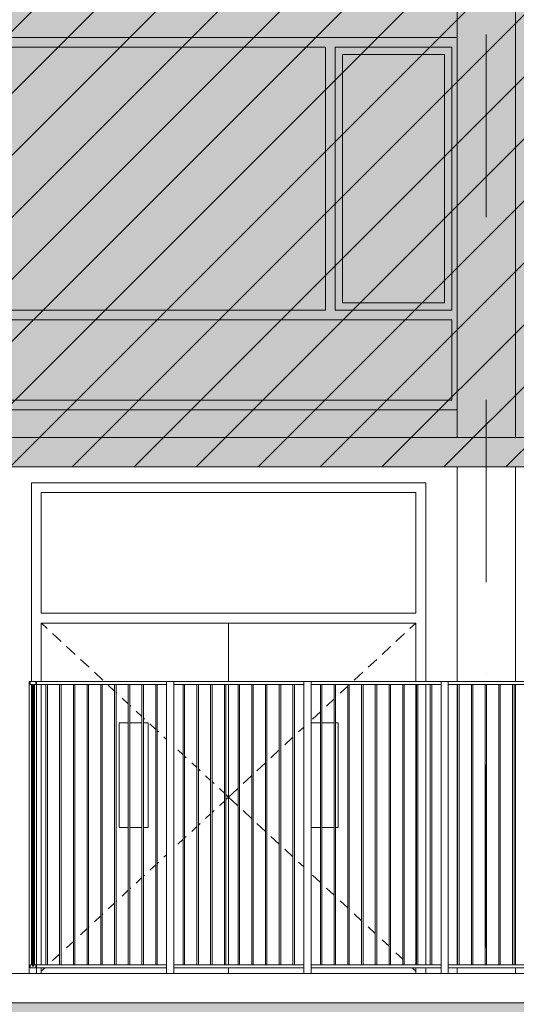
# Model space of a CAD drawing. Header units: millimetres. Extents: x -194 to 1012562, y 0 to 44349.
# Tile 48 of 97: x 152104 to 155505, y 6090 to 12831. Entities that reach past the tile are written whole.
import ezdxf
from ezdxf.enums import TextEntityAlignment as Align

# ---------------------------------------------------------------- set-up
doc = ezdxf.new("R2010")
doc.units = ezdxf.units.MM
doc.header["$MEASUREMENT"] = 0
doc.linetypes.add('streep-punt', pattern=[2500, 1250, -625, 0, -625])
for name, color, linetype in [('0 2D arcering', 7, 'Continuous'), ('21_0 NC Buitenwanden', 7, 'Continuous'), ('21_0 NC Buitenwanden Ramen', 7, 'Continuous'), ('23 Vloeren', 7, 'Continuous'), ('28 Draagconstructies', 7, 'Continuous'), ('Maatvoering 1_ 100', 7, 'Continuous'), ('Maatvoering 1_ 100 2D arcering', 7, 'Continuous'), ('New_21_0 NC Buitenwanden Deuren', 7, 'Continuous'), ('New_21_0 NC Buitenwanden Ramen', 7, 'Continuous'), ('New_22 NC Binnenwanden', 7, 'Continuous'), ('New_22 NC Binnenwanden Doorsnede-arcering', 7, 'Continuous'), ('Stramien', 7, 'Continuous')]:
    doc.layers.add(name, color=color, linetype=linetype)
doc.styles.add('GENERATED_STYLE_1', font='arial.ttf')
doc.dimstyles.new('GENERATED_STYLE__1', dxfattribs={"dimtxt": 179.999995, "dimasz": 142.5, "dimexe": 0.18, "dimexo": 0.0625, "dimgap": 0, "dimtad": 1, "dimdec": 0, "dimzin": 0, "dimdsep": 46, "dimtxsty": 'GENERATED_STYLE_1', "dimblk": 'ARROWHEAD_11', "dimblk1": 'ARROWHEAD_11', "dimblk2": 'ARROWHEAD_11', "dimcen": 0.09, "dimse1": 1, "dimse2": 1, "dimclrd": 2, "dimclre": 2, "dimclrt": 2, "dimadec": 1, "dimazin": 0, "dimtfac": 1, "dimtdec": 4, "dimtmove": 0, "dimatfit": 3, "dimfxl": 1, "dimtolj": 1, "dimtzin": 0, "dimarcsym": 0})
pattern_1 = [(45, (160448.88, 6300), (-159.099, 159.099), []), (45, (160395.85, 6353.03), (-159.099, 159.099), [])]

# ---------------------------------------------------------------- blocks, each defined once
blk = doc.blocks.new('Section Element_744_1', base_point=(160448.9, 6300))
at = {"layer": '28 Draagconstructies', "color": 1, "linetype": 'Continuous', "lineweight": 0}
for p, q in [((155098.9, 8300), (155098.9, 9770)), ((155498.9, 8300), (155498.9, 9770)), ((155098.9, 6360), (155098.9, 8280)), ((155498.9, 6360), (155498.9, 8280)), ((155098.9, 6300), (155098.9, 6340)), ((155498.9, 6300), (155498.9, 6340))]:
    blk.add_line(p, q, dxfattribs=at)
blk = doc.blocks.new('Section Element_788_1', base_point=(160448.9, 6300))
at = {"layer": '28 Draagconstructies', "color": 1, "linetype": 'Continuous', "lineweight": 0}
for p, q in [((155098.9, 9970), (155098.9, 13290)), ((155498.9, 9970), (155498.9, 13290))]:
    blk.add_line(p, q, dxfattribs=at)
blk = doc.blocks.new('Section Element_789_1', base_point=(160448.9, 6300))
at = {"layer": '21_0 NC Buitenwanden', "color": 2, "linetype": 'Continuous', "lineweight": 0}
blk.add_line((152184.6, 9660), (154884.6, 9660), dxfattribs=at)
blk = doc.blocks.new('Section Element_790_1', base_point=(160448.9, 6300))
at = {"layer": '21_0 NC Buitenwanden Ramen', "color": 2, "linetype": 'Continuous', "lineweight": 0}
for p, q in [((151931.1, 10160), (151931.1, 12710)), ((151931.1, 12710), (155098.9, 12710)), ((155098.9, 10160), (151931.1, 10160))]:
    blk.add_line(p, q, dxfattribs=at)
at = {"layer": '21_0 NC Buitenwanden Ramen', "color": 1, "linetype": 'Continuous', "lineweight": 0}
for p, q in [((151998.1, 10843.5), (151998.1, 12643)), ((151998.1, 12643), (154197.6, 12643)), ((154197.6, 12643), (154197.6, 10843.5)), ((154264.6, 10843.5), (154264.6, 12643)), ((154264.6, 12643), (155064.1, 12643)), ((155064.1, 12643), (155064.1, 10843.5)), ((154314.6, 10893.5), (154314.6, 12593)), ((154314.6, 12593), (155014.1, 12593)), ((155014.1, 12593), (155014.1, 10893.5)), ((155014.1, 10893.5), (154314.6, 10893.5)), ((154197.6, 10843.5), (151998.1, 10843.5)), ((155064.1, 10843.5), (154264.6, 10843.5)), ((151998.1, 10227), (151998.1, 10776.5)), ((151998.1, 10776.5), (155064.1, 10776.5)), ((155064.1, 10776.5), (155064.1, 10227)), ((155064.1, 10227), (151998.1, 10227))]:
    blk.add_line(p, q, dxfattribs=at)
blk = doc.blocks.new('Section Element_793_1', base_point=(160448.9, 6300))
at = {"layer": '23 Vloeren', "color": 3, "linetype": 'Continuous', "lineweight": 0}
for p, q in [((158848.9, 9970), (115848.9, 9970)), ((158848.9, 9770), (123998.9, 9770))]:
    blk.add_line(p, q, dxfattribs=at)
blk = doc.blocks.new('Section Element_794_1', base_point=(160448.9, 6300))
at = {"layer": '23 Vloeren', "color": 3, "linetype": 'Continuous', "lineweight": 0}
for p, q in [((158848.9, 6300), (123998.9, 6300)), ((158848.9, 6100), (115798.9, 6100))]:
    blk.add_line(p, q, dxfattribs=at)
blk = doc.blocks.new('Section Element_989_1', base_point=(160448.9, 6300))
at = {"layer": 'New_21_0 NC Buitenwanden Ramen', "color": 2, "linetype": 'Continuous', "lineweight": 0}
for p, q in [((152184.6, 8300), (152184.6, 9660)), ((154884.6, 9660), (154884.6, 8300)), ((154884.6, 8280), (154884.6, 7510))]:
    blk.add_line(p, q, dxfattribs=at)
blk = doc.blocks.new('Section Element_1260_1', base_point=(160448.9, 6300))
at = {"layer": 'New_22 NC Binnenwanden Doorsnede-arcering', "linetype": 'Continuous', "lineweight": 0, "true_color": 0x000000}
h = blk.add_hatch(dxfattribs=at)
h.set_pattern_fill('515_Staal_0001', color=18, style=0, pattern_type=2)
h.set_pattern_definition(pattern_1)
h.paths.add_polyline_path([(152214.9, 8300), (152174.9, 8300), (152174.9, 8280), (152214.9, 8280)])
at = {"layer": 'New_22 NC Binnenwanden', "color": 1, "linetype": 'Continuous', "lineweight": 0}
for p, q in [((152174.9, 8300), (152174.9, 8280)), ((152214.9, 8300), (152174.9, 8300)), ((152214.9, 8300), (152214.9, 8280)), ((152191.3, 8280), (152174.9, 8280)), ((152214.9, 8280), (152198.4, 8280))]:
    blk.add_line(p, q, dxfattribs=at)
blk = doc.blocks.new('Section Element_1264_1', base_point=(160448.9, 6300))
at = {"layer": 'New_21_0 NC Buitenwanden Deuren', "color": 1, "linetype": 'Continuous', "lineweight": 0}
for p, q in [((152251.6, 8767), (152251.6, 9593)), ((152251.6, 9593), (154817.6, 9593)), ((154817.6, 9593), (154817.6, 8767)), ((154817.6, 8767), (152251.6, 8767)), ((152251.6, 8300), (152251.6, 8700)), ((152251.6, 8700), (154817.6, 8700)), ((152252.9, 8700), (152293.2, 8662.5)), ((153534.6, 8700), (153534.6, 8300)), ((154816.3, 8700), (154776, 8662.5)), ((154817.6, 8700), (154817.6, 8300)), ((152329.8, 8628.5), (152388.4, 8574)), ((154739.4, 8628.5), (154680.8, 8574)), ((152425, 8540), (152483.6, 8485.5)), ((154644.2, 8540), (154585.6, 8485.5)), ((152520.2, 8451.5), (152578.8, 8397)), ((154549, 8451.5), (154490.4, 8397)), ((152615.5, 8363), (152674, 8308.5)), ((154453.7, 8363), (154395.2, 8308.5)), ((152251.6, 6360), (152251.6, 8280)), ((152710.7, 8274.4), (152753.8, 8234.4)), ((153534.6, 8280), (153534.6, 6360)), ((154351.5, 8267.9), (154299.9, 8220)), ((154817.6, 8280), (154817.6, 6360)), ((152763.8, 8225.1), (152769.3, 8220)), ((152805.9, 8185.9), (152847.8, 8147)), ((154257.6, 8180.6), (154204.7, 8131.5)), ((152857.8, 8137.7), (152864.5, 8131.5)), ((152901.1, 8097.4), (152941.7, 8059.6)), ((154163.6, 8093.2), (154109.5, 8042.9)), ((152951.7, 8050.3), (152959.7, 8042.9)), ((152784.6, 7300), (152784.6, 8017)), ((152784.6, 8017), (152847.8, 8017)), ((152857.8, 8017), (152941.7, 8017)), ((152951.7, 8017), (152984.6, 8017)), ((152984.6, 8017), (152984.6, 7300)), ((152996.3, 8008.9), (153035.7, 7972.3)), ((153045.7, 7963), (153054.9, 7954.4)), ((154049.6, 7987.2), (154014.3, 7954.4)), ((154163.6, 8017), (154099.6, 8017)), ((154257.6, 8017), (154173.6, 8017)), ((154284.6, 8017), (154267.6, 8017)), ((154284.6, 7300), (154284.6, 8017)), ((153091.5, 7920.4), (153109.7, 7903.5)), ((153975.6, 7918.5), (153919.1, 7865.9)), ((153186.7, 7831.9), (153223.7, 7797.5)), ((153881.6, 7831.1), (153823.9, 7777.4)), ((153233.7, 7788.2), (153245.3, 7777.4)), ((153281.9, 7743.4), (153317.7, 7710.1)), ((153327.7, 7700.8), (153340.5, 7688.9)), ((153787.3, 7743.4), (153728.7, 7688.9)), ((153377.2, 7654.9), (153411.7, 7622.8)), ((153692, 7654.9), (153633.4, 7600.4)), ((153421.7, 7613.5), (153435.8, 7600.4)), ((153472.4, 7566.3), (153476, 7563)), ((153476, 7563), (153505.7, 7535.4)), ((153593.2, 7563), (153534.6, 7508.5)), ((153596.8, 7566.3), (153593.2, 7563)), ((153515.7, 7526.1), (153534.6, 7508.5)), ((153515.7, 7490.9), (153534.6, 7508.5)), ((153593.2, 7454), (153534.6, 7508.5)), ((153421.7, 7403.5), (153435.8, 7416.6)), ((153472.4, 7450.7), (153476, 7454)), ((153476, 7454), (153505.7, 7481.6)), ((153596.8, 7450.7), (153593.2, 7454)), ((153692, 7362.1), (153633.4, 7416.6)), ((153377.2, 7362.1), (153411.7, 7394.2)), ((152847.8, 7300), (152784.6, 7300)), ((152941.7, 7300), (152857.8, 7300)), ((152984.6, 7300), (152951.7, 7300)), ((153281.9, 7273.6), (153317.7, 7306.9)), ((153327.7, 7316.2), (153340.5, 7328.1)), ((153787.3, 7273.6), (153728.7, 7328.1)), ((154099.6, 7300), (154163.6, 7300)), ((154173.6, 7300), (154257.6, 7300)), ((154267.6, 7300), (154284.6, 7300)), ((153186.7, 7185.1), (153223.7, 7219.5)), ((153233.7, 7228.8), (153245.3, 7239.6)), ((153881.6, 7185.9), (153823.9, 7239.6)), ((153975.6, 7098.5), (153919.1, 7151.1)), ((153091.5, 7096.6), (153109.7, 7113.5)), ((152996.3, 7008.1), (153035.7, 7044.7)), ((153045.7, 7054), (153054.9, 7062.6)), ((154049.6, 7029.8), (154014.3, 7062.6)), ((152901.1, 6919.6), (152941.7, 6957.4)), ((152951.7, 6966.7), (152959.7, 6974.1)), ((154163.6, 6923.8), (154109.5, 6974.1)), ((152857.8, 6879.3), (152864.5, 6885.5)), ((154257.6, 6836.4), (154204.7, 6885.5)), ((152805.9, 6831.1), (152847.8, 6870)), ((152710.7, 6742.6), (152753.8, 6782.6)), ((152763.8, 6791.9), (152769.3, 6797)), ((154351.5, 6749.1), (154299.9, 6797)), ((152615.5, 6654), (152659.8, 6695.3)), ((152669.8, 6704.6), (152674, 6708.5)), ((154445.5, 6661.7), (154395.2, 6708.5)), ((152520.2, 6565.5), (152565.8, 6607.9)), ((152575.8, 6617.2), (152578.8, 6620)), ((154539.5, 6574.3), (154490.4, 6620)), ((152425, 6477), (152471.8, 6520.5)), ((152481.8, 6529.8), (152483.6, 6531.5)), ((154633.5, 6486.9), (154585.6, 6531.5)), ((154644.2, 6477), (154643.5, 6477.7)), ((152329.8, 6388.5), (152377.8, 6433.2)), ((152387.8, 6442.4), (152388.4, 6443)), ((154727.5, 6399.6), (154680.8, 6443)), ((152251.6, 6300), (152251.6, 6340)), ((152251.6, 6315.8), (152277.6, 6340)), ((153534.6, 6340), (153534.6, 6300)), ((154739.4, 6388.5), (154737.5, 6390.3)), ((154817.6, 6315.8), (154791.6, 6340)), ((154817.6, 6340), (154817.6, 6300))]:
    blk.add_line(p, q, dxfattribs=at)
at = {"layer": 'New_21_0 NC Buitenwanden Deuren', "color": 2, "linetype": 'Continuous', "lineweight": 0}
for p, q in [((154884.6, 7510), (154884.6, 6360)), ((154884.6, 6340), (154884.6, 6300))]:
    blk.add_line(p, q, dxfattribs=at)
blk = doc.blocks.new('Section Element_1266_1', base_point=(160448.9, 6300))
at = {"layer": 'New_22 NC Binnenwanden', "color": 9, "linetype": 'Continuous', "lineweight": 0}
for p, q in [((152219.9, 8300), (153109.7, 8300)), ((153159.7, 8300), (154049.6, 8300)), ((154099.6, 8300), (154989.4, 8300)), ((155039.4, 8300), (155929.3, 8300)), ((155979.3, 8300), (156869.2, 8300)), ((156919.2, 8300), (157809, 8300)), ((157859, 8300), (158748.9, 8300)), ((152219.9, 8280), (153109.7, 8280)), ((153159.7, 8280), (154049.6, 8280)), ((154099.6, 8280), (154989.4, 8280)), ((155039.4, 8280), (155929.3, 8280)), ((155979.3, 8280), (156869.2, 8280)), ((156919.2, 8280), (157809, 8280)), ((157859, 8280), (158748.9, 8280))]:
    blk.add_line(p, q, dxfattribs=at)
blk = doc.blocks.new('Section Element_1267_1', base_point=(160448.9, 6300))
at = {"layer": 'New_22 NC Binnenwanden', "color": 9, "linetype": 'Continuous', "lineweight": 0}
for p, q in [((152219.9, 6360), (153109.7, 6360)), ((152219.9, 6340), (153109.7, 6340)), ((153159.7, 6360), (154049.6, 6360)), ((153159.7, 6340), (154049.6, 6340)), ((154099.6, 6360), (154989.4, 6360)), ((154099.6, 6340), (154989.4, 6340)), ((155039.4, 6360), (155929.3, 6360)), ((155039.4, 6340), (155929.3, 6340)), ((155979.3, 6360), (156869.2, 6360)), ((155979.3, 6340), (156869.2, 6340)), ((156919.2, 6360), (157809, 6360)), ((156919.2, 6340), (157809, 6340)), ((157859, 6360), (158748.9, 6360)), ((157859, 6340), (158748.9, 6340))]:
    blk.add_line(p, q, dxfattribs=at)
blk = doc.blocks.new('Section Element_1268_1', base_point=(160448.9, 6300))
at = {"layer": 'New_22 NC Binnenwanden', "color": 41, "linetype": 'Continuous', "lineweight": 0, "true_color": 0xe1e196}
for p, q in [((152169.9, 8300), (152174.9, 8300)), ((152169.9, 6300), (152169.9, 8300)), ((152214.9, 8300), (152219.9, 8300)), ((152219.9, 6300), (152219.9, 8300))]:
    blk.add_line(p, q, dxfattribs=at)
blk = doc.blocks.new('Section Element_1270_1', base_point=(160448.9, 6300))
at = {"layer": 'New_22 NC Binnenwanden', "color": 9, "linetype": 'Continuous', "lineweight": 0}
for p, q in [((153109.7, 8300), (153159.7, 8300)), ((153109.7, 6300), (153109.7, 8300)), ((153159.7, 6300), (153159.7, 8300))]:
    blk.add_line(p, q, dxfattribs=at)
blk = doc.blocks.new('Section Element_1271_1', base_point=(160448.9, 6300))
at = {"layer": 'New_22 NC Binnenwanden', "color": 9, "linetype": 'Continuous', "lineweight": 0}
for p, q in [((154049.6, 8300), (154099.6, 8300)), ((154049.6, 6300), (154049.6, 8300)), ((154099.6, 6300), (154099.6, 8300))]:
    blk.add_line(p, q, dxfattribs=at)
blk = doc.blocks.new('Section Element_1272_1', base_point=(160448.9, 6300))
at = {"layer": 'New_22 NC Binnenwanden', "color": 9, "linetype": 'Continuous', "lineweight": 0}
for p, q in [((152283.8, 6360), (152283.8, 8280)), ((152293.8, 6360), (152293.8, 8280))]:
    blk.add_line(p, q, dxfattribs=at)
blk = doc.blocks.new('Section Element_1273_1', base_point=(160448.9, 6300))
at = {"layer": 'New_22 NC Binnenwanden', "color": 9, "linetype": 'Continuous', "lineweight": 0}
for p, q in [((152377.8, 6360), (152377.8, 8280)), ((152387.8, 6360), (152387.8, 8280))]:
    blk.add_line(p, q, dxfattribs=at)
blk = doc.blocks.new('Section Element_1274_1', base_point=(160448.9, 6300))
at = {"layer": 'New_22 NC Binnenwanden', "color": 9, "linetype": 'Continuous', "lineweight": 0}
for p, q in [((152471.8, 6360), (152471.8, 8280)), ((152481.8, 6360), (152481.8, 8280))]:
    blk.add_line(p, q, dxfattribs=at)
blk = doc.blocks.new('Section Element_1275_1', base_point=(160448.9, 6300))
at = {"layer": 'New_22 NC Binnenwanden', "color": 9, "linetype": 'Continuous', "lineweight": 0}
for p, q in [((152565.8, 6360), (152565.8, 8280)), ((152575.8, 6360), (152575.8, 8280))]:
    blk.add_line(p, q, dxfattribs=at)
blk = doc.blocks.new('Section Element_1276_1', base_point=(160448.9, 6300))
at = {"layer": 'New_22 NC Binnenwanden', "color": 9, "linetype": 'Continuous', "lineweight": 0}
for p, q in [((152659.8, 6360), (152659.8, 8280)), ((152669.8, 6360), (152669.8, 8280))]:
    blk.add_line(p, q, dxfattribs=at)
blk = doc.blocks.new('Section Element_1277_1', base_point=(160448.9, 6300))
at = {"layer": 'New_22 NC Binnenwanden', "color": 9, "linetype": 'Continuous', "lineweight": 0}
for p, q in [((152753.8, 6360), (152753.8, 8280)), ((152763.8, 6360), (152763.8, 8280))]:
    blk.add_line(p, q, dxfattribs=at)
blk = doc.blocks.new('Section Element_1278_1', base_point=(160448.9, 6300))
at = {"layer": 'New_22 NC Binnenwanden', "color": 9, "linetype": 'Continuous', "lineweight": 0}
for p, q in [((152847.8, 6360), (152847.8, 8280)), ((152857.8, 6360), (152857.8, 8280))]:
    blk.add_line(p, q, dxfattribs=at)
blk = doc.blocks.new('Section Element_1279_1', base_point=(160448.9, 6300))
at = {"layer": 'New_22 NC Binnenwanden', "color": 9, "linetype": 'Continuous', "lineweight": 0}
for p, q in [((152941.7, 6360), (152941.7, 8280)), ((152951.7, 6360), (152951.7, 8280))]:
    blk.add_line(p, q, dxfattribs=at)
blk = doc.blocks.new('Section Element_1280_1', base_point=(160448.9, 6300))
at = {"layer": 'New_22 NC Binnenwanden', "color": 9, "linetype": 'Continuous', "lineweight": 0}
for p, q in [((153223.7, 6360), (153223.7, 8280)), ((153233.7, 6360), (153233.7, 8280))]:
    blk.add_line(p, q, dxfattribs=at)
blk = doc.blocks.new('Section Element_1281_1', base_point=(160448.9, 6300))
at = {"layer": 'New_22 NC Binnenwanden', "color": 9, "linetype": 'Continuous', "lineweight": 0}
for p, q in [((153317.7, 6360), (153317.7, 8280)), ((153327.7, 6360), (153327.7, 8280))]:
    blk.add_line(p, q, dxfattribs=at)
blk = doc.blocks.new('Section Element_1282_1', base_point=(160448.9, 6300))
at = {"layer": 'New_22 NC Binnenwanden', "color": 9, "linetype": 'Continuous', "lineweight": 0}
for p, q in [((153411.7, 6360), (153411.7, 8280)), ((153421.7, 6360), (153421.7, 8280))]:
    blk.add_line(p, q, dxfattribs=at)
blk = doc.blocks.new('Section Element_1283_1', base_point=(160448.9, 6300))
at = {"layer": 'New_22 NC Binnenwanden', "color": 9, "linetype": 'Continuous', "lineweight": 0}
for p, q in [((153505.7, 6360), (153505.7, 8280)), ((153515.7, 6360), (153515.7, 8280))]:
    blk.add_line(p, q, dxfattribs=at)
blk = doc.blocks.new('Section Element_1284_1', base_point=(160448.9, 6300))
at = {"layer": 'New_22 NC Binnenwanden', "color": 9, "linetype": 'Continuous', "lineweight": 0}
for p, q in [((153599.6, 6360), (153599.6, 8280)), ((153609.6, 6360), (153609.6, 8280))]:
    blk.add_line(p, q, dxfattribs=at)
blk = doc.blocks.new('Section Element_1285_1', base_point=(160448.9, 6300))
at = {"layer": 'New_22 NC Binnenwanden', "color": 9, "linetype": 'Continuous', "lineweight": 0}
for p, q in [((153693.6, 6360), (153693.6, 8280)), ((153703.6, 6360), (153703.6, 8280))]:
    blk.add_line(p, q, dxfattribs=at)
blk = doc.blocks.new('Section Element_1286_1', base_point=(160448.9, 6300))
at = {"layer": 'New_22 NC Binnenwanden', "color": 9, "linetype": 'Continuous', "lineweight": 0}
for p, q in [((153787.6, 6360), (153787.6, 8280)), ((153797.6, 6360), (153797.6, 8280))]:
    blk.add_line(p, q, dxfattribs=at)
blk = doc.blocks.new('Section Element_1287_1', base_point=(160448.9, 6300))
at = {"layer": 'New_22 NC Binnenwanden', "color": 9, "linetype": 'Continuous', "lineweight": 0}
for p, q in [((153881.6, 6360), (153881.6, 8280)), ((153891.6, 6360), (153891.6, 8280))]:
    blk.add_line(p, q, dxfattribs=at)
blk = doc.blocks.new('Section Element_1288_1', base_point=(160448.9, 6300))
at = {"layer": 'New_22 NC Binnenwanden', "color": 9, "linetype": 'Continuous', "lineweight": 0}
for p, q in [((154163.6, 6360), (154163.6, 8280)), ((154173.6, 6360), (154173.6, 8280))]:
    blk.add_line(p, q, dxfattribs=at)
blk = doc.blocks.new('Section Element_1289_1', base_point=(160448.9, 6300))
at = {"layer": 'New_22 NC Binnenwanden', "color": 9, "linetype": 'Continuous', "lineweight": 0}
for p, q in [((154257.6, 6360), (154257.6, 8280)), ((154267.6, 6360), (154267.6, 8280))]:
    blk.add_line(p, q, dxfattribs=at)
blk = doc.blocks.new('Section Element_1290_1', base_point=(160448.9, 6300))
at = {"layer": 'New_22 NC Binnenwanden', "color": 9, "linetype": 'Continuous', "lineweight": 0}
for p, q in [((154351.5, 6360), (154351.5, 8280)), ((154361.5, 6360), (154361.5, 8280))]:
    blk.add_line(p, q, dxfattribs=at)
blk = doc.blocks.new('Section Element_1291_1', base_point=(160448.9, 6300))
at = {"layer": 'New_22 NC Binnenwanden', "color": 9, "linetype": 'Continuous', "lineweight": 0}
for p, q in [((154445.5, 6360), (154445.5, 8280)), ((154455.5, 6360), (154455.5, 8280))]:
    blk.add_line(p, q, dxfattribs=at)
blk = doc.blocks.new('Section Element_1292_1', base_point=(160448.9, 6300))
at = {"layer": 'New_22 NC Binnenwanden', "color": 9, "linetype": 'Continuous', "lineweight": 0}
for p, q in [((154539.5, 6360), (154539.5, 8280)), ((154549.5, 6360), (154549.5, 8280))]:
    blk.add_line(p, q, dxfattribs=at)
blk = doc.blocks.new('Section Element_1293_1', base_point=(160448.9, 6300))
at = {"layer": 'New_22 NC Binnenwanden', "color": 9, "linetype": 'Continuous', "lineweight": 0}
for p, q in [((154633.5, 6360), (154633.5, 8280)), ((154643.5, 6360), (154643.5, 8280))]:
    blk.add_line(p, q, dxfattribs=at)
blk = doc.blocks.new('Section Element_1294_1', base_point=(160448.9, 6300))
at = {"layer": 'New_22 NC Binnenwanden', "color": 9, "linetype": 'Continuous', "lineweight": 0}
for p, q in [((154727.5, 6360), (154727.5, 8280)), ((154737.5, 6360), (154737.5, 8280))]:
    blk.add_line(p, q, dxfattribs=at)
blk = doc.blocks.new('Section Element_1295_1', base_point=(160448.9, 6300))
at = {"layer": 'New_22 NC Binnenwanden', "color": 9, "linetype": 'Continuous', "lineweight": 0}
for p, q in [((154821.5, 6360), (154821.5, 8280)), ((154831.5, 6360), (154831.5, 8280))]:
    blk.add_line(p, q, dxfattribs=at)
blk = doc.blocks.new('Section Element_1296_1', base_point=(160448.9, 6300))
at = {"layer": 'New_22 NC Binnenwanden', "color": 9, "linetype": 'Continuous', "lineweight": 0}
for p, q in [((153035.7, 6360), (153035.7, 8280)), ((153045.7, 6360), (153045.7, 8280))]:
    blk.add_line(p, q, dxfattribs=at)
blk = doc.blocks.new('Section Element_1297_1', base_point=(160448.9, 6300))
at = {"layer": 'New_22 NC Binnenwanden', "color": 9, "linetype": 'Continuous', "lineweight": 0}
for p, q in [((153975.6, 6360), (153975.6, 8280)), ((153985.6, 6360), (153985.6, 8280))]:
    blk.add_line(p, q, dxfattribs=at)
blk = doc.blocks.new('Section Element_1298_1', base_point=(160448.9, 6300))
at = {"layer": 'New_22 NC Binnenwanden', "color": 9, "linetype": 'Continuous', "lineweight": 0}
for p, q in [((154989.4, 8300), (155039.4, 8300)), ((154989.4, 6300), (154989.4, 8300)), ((155039.4, 6300), (155039.4, 8300))]:
    blk.add_line(p, q, dxfattribs=at)
blk = doc.blocks.new('Section Element_1299_1', base_point=(160448.9, 6300))
at = {"layer": 'New_22 NC Binnenwanden', "color": 9, "linetype": 'Continuous', "lineweight": 0}
for p, q in [((154915.5, 6360), (154915.5, 8280)), ((154925.5, 6360), (154925.5, 8280))]:
    blk.add_line(p, q, dxfattribs=at)
blk = doc.blocks.new('Section Element_1301_1', base_point=(160448.9, 6300))
at = {"layer": 'New_22 NC Binnenwanden', "color": 9, "linetype": 'Continuous', "lineweight": 0}
for p, q in [((155103.4, 6360), (155103.4, 8280)), ((155113.4, 6360), (155113.4, 8280))]:
    blk.add_line(p, q, dxfattribs=at)
blk = doc.blocks.new('Section Element_1302_1', base_point=(160448.9, 6300))
at = {"layer": 'New_22 NC Binnenwanden', "color": 9, "linetype": 'Continuous', "lineweight": 0}
for p, q in [((155197.4, 6360), (155197.4, 8280)), ((155207.4, 6360), (155207.4, 8280))]:
    blk.add_line(p, q, dxfattribs=at)
blk = doc.blocks.new('Section Element_1303_1', base_point=(160448.9, 6300))
at = {"layer": 'New_22 NC Binnenwanden', "color": 9, "linetype": 'Continuous', "lineweight": 0}
for p, q in [((155291.4, 6360), (155291.4, 8280)), ((155301.4, 6360), (155301.4, 8280))]:
    blk.add_line(p, q, dxfattribs=at)
blk = doc.blocks.new('Section Element_1304_1', base_point=(160448.9, 6300))
at = {"layer": 'New_22 NC Binnenwanden', "color": 9, "linetype": 'Continuous', "lineweight": 0}
for p, q in [((155385.4, 6360), (155385.4, 8280)), ((155395.4, 6360), (155395.4, 8280))]:
    blk.add_line(p, q, dxfattribs=at)
blk = doc.blocks.new('Section Element_1305_1', base_point=(160448.9, 6300))
at = {"layer": 'New_22 NC Binnenwanden', "color": 9, "linetype": 'Continuous', "lineweight": 0}
for p, q in [((155479.4, 6360), (155479.4, 8280)), ((155489.4, 6360), (155489.4, 8280))]:
    blk.add_line(p, q, dxfattribs=at)
blk = doc.blocks.new('Section Element_1329_1', base_point=(160448.9, 6300))
at = {"layer": 'New_22 NC Binnenwanden Doorsnede-arcering', "linetype": 'Continuous', "lineweight": 0, "true_color": 0x000000}
h = blk.add_hatch(dxfattribs=at)
h.set_pattern_fill('515_Staal_0001', color=18, style=0, pattern_type=2)
h.set_pattern_definition(pattern_1)
h.paths.add_polyline_path([(152174.9, 6340), (152214.9, 6340), (152214.9, 6360), (152198.4, 6360), (152198.4, 6350), (152191.3, 6350), (152191.3, 6360), (152174.9, 6360)])
at = {"layer": 'New_22 NC Binnenwanden', "color": 1, "linetype": 'Continuous', "lineweight": 0}
for p, q in [((152174.9, 6360), (152174.9, 6340)), ((152214.9, 6360), (152174.9, 6360)), ((152214.9, 6340), (152174.9, 6340)), ((152214.9, 6360), (152214.9, 6340))]:
    blk.add_line(p, q, dxfattribs=at)
blk = doc.blocks.new('Section Element_1340_1', base_point=(160448.9, 6300))
at = {"layer": 'New_22 NC Binnenwanden Doorsnede-arcering', "linetype": 'Continuous', "lineweight": 0, "true_color": 0x000000}
h = blk.add_hatch(dxfattribs=at)
h.set_pattern_fill('515_Staal_0001', color=18, style=0, pattern_type=2)
h.set_pattern_definition(pattern_1)
h.paths.add_polyline_path([(152198.4, 6350), (152198.4, 8280), (152191.3, 8280), (152191.3, 6350)])
at = {"layer": 'New_22 NC Binnenwanden', "color": 9, "linetype": 'Continuous', "lineweight": 0}
for p, q in [((152184.9, 6360), (152184.9, 8280)), ((152204.9, 6360), (152204.9, 8280))]:
    blk.add_line(p, q, dxfattribs=at)
at = {"layer": 'New_22 NC Binnenwanden', "color": 1, "linetype": 'Continuous', "lineweight": 0}
for p, q in [((152191.3, 8280), (152191.3, 6350)), ((152198.4, 8280), (152198.4, 6350)), ((152198.4, 6350), (152191.3, 6350))]:
    blk.add_line(p, q, dxfattribs=at)
blk = doc.blocks.new('*D1434', base_point=(160448.9, 6300))
at = {"layer": 'Maatvoering 1_ 100 2D arcering', "linetype": 'Continuous', "lineweight": 0}
for points in [[(150013.1, 9770), (150015.9, 9755.6), (150024.1, 9743.5), (150036.2, 9735.4), (150050.6, 9732.5), (150064.9, 9735.4), (150077.1, 9743.5), (150085.2, 9755.6), (150088.1, 9770), (150085.2, 9784.4), (150077.1, 9796.5), (150064.9, 9804.6), (150050.6, 9807.5), (150036.2, 9804.6), (150024.1, 9796.5), (150015.9, 9784.4)], [(150013.1, 6300), (150015.9, 6285.6), (150024.1, 6273.5), (150036.2, 6265.4), (150050.6, 6262.5), (150064.9, 6265.4), (150077.1, 6273.5), (150085.2, 6285.6), (150088.1, 6300), (150085.2, 6314.4), (150077.1, 6326.5), (150064.9, 6334.6), (150050.6, 6337.5), (150036.2, 6334.6), (150024.1, 6326.5), (150015.9, 6314.4)]]:
    blk.add_hatch(color=1, dxfattribs=at).paths.add_polyline_path(points)
at = {"layer": 'Maatvoering 1_ 100', "color": 2, "linetype": 'Continuous', "lineweight": 0}
for p, q in [((150050.6, 9807.5), (150050.6, 9845)), ((150013.1, 9770), (149910, 9770)), ((150050.6, 6337.5), (150050.6, 9732.5)), ((150191.2, 9770), (150088.1, 9770)), ((150013.1, 6300), (149910, 6300)), ((150191.2, 6300), (150088.1, 6300)), ((150050.6, 6225), (150050.6, 6262.5))]:
    blk.add_line(p, q, dxfattribs=at)
at = {"layer": 'Maatvoering 1_ 100', "color": 1, "linetype": 'Continuous', "lineweight": 0}
for centre in [(150050.6, 9770), (150050.6, 6300)]:
    blk.add_circle(centre, 37.5, dxfattribs=at)
at = {"layer": 'Maatvoering 1_ 100', "color": 2, "lineweight": 0, "insert": (150014.6, 7726.1), "char_height": 180, "attachment_point": 7, "rotation": 90, "style": 'GENERATED_STYLE_1'}
blk.add_mtext('\\A1;{\\pql;\\fArial|b0|i0|c0|p0;\\W1.000000;3.470}', dxfattribs=at)
blk = doc.blocks.new('ARROWHEAD_11')
at = {"color": 0, "linetype": 'Continuous', "lineweight": 0}
blk.add_line((0, 0), (-1, 0), dxfattribs=at)
at = {"color": 0, "linetype": 'Continuous', "lineweight": 0, "const_width": 0.25, "flags": 128}
blk.add_lwpolyline([(-0.125, 0, 1), (0.125, 0, 1)], format="xyb", close=True, dxfattribs=at)
blk = doc.blocks.new('Standard grid marker[13]_1', base_point=(155298.9, 36230))
at = {"layer": 'Stramien', "color": 1, "linetype": 'streep-punt', "lineweight": 0}
blk.add_line((155298.9, 35230), (155298.9, 2000), dxfattribs=at)
at = {"layer": 'Stramien', "color": 2, "lineweight": 0, "style": 'GENERATED_STYLE_1'}
blk.add_attdef('AC_MarkerText_1', text='', height=350, rotation=360, dxfattribs=at).set_placement((155298.9, 675), align=Align.TOP_CENTER)

msp = doc.modelspace()

# ---------------------------------------------------------------- hatches: boundary and pattern name
at = {"layer": '0 2D arcering', "linetype": 'Continuous', "lineweight": 0, "true_color": 0x686b6c}
msp.add_hatch(color=251, dxfattribs=at).paths.add_polyline_path([(159348.8, 17535), (159348.8, 9770), (123998.9, 9770), (123998.9, 6100), (107398.9, 6100), (107398.9, 17510), (107368.9, 17510), (107368.9, 17535)])
at = {"layer": '0 2D arcering', "linetype": 'Continuous', "lineweight": 0, "true_color": 0x3c4244}
h = msp.add_hatch(dxfattribs=at)
h.set_pattern_fill('940_Diagonaal_300_0001', color=149, style=0, pattern_type=2)
h.set_pattern_definition([(45, (160448.88, 6300), (-212.132, 212.132), [])])
h.paths.add_polyline_path([(159348.8, 17535), (159348.8, 9770), (123998.9, 9770), (123998.9, 6100), (107398.9, 6100), (107398.9, 17510), (107368.9, 17510), (107368.9, 17535)])
at = {"layer": '0 2D arcering', "linetype": 'Continuous', "lineweight": 0, "true_color": 0x636f72}
msp.add_hatch(color=251, dxfattribs=at).paths.add_polyline_path([(236731.2, 6200), (236731.2, 3700), (96866.5, 3700), (96866.5, 6200), (107398.9, 6200), (107398.9, 5100), (107648.9, 5100), (107648.9, 6100), (114698.9, 6100), (114698.9, 5100), (114898.9, 5100), (114898.9, 6300), (115598.9, 6300), (115598.9, 5100), (115798.9, 5100), (115798.9, 6100), (158848.9, 6100), (158848.9, 5100), (159678.8, 5100), (159678.8, 6100), (218048.9, 6100), (218048.9, 5100), (218378.9, 5100), (218378.9, 6200)])

# ---------------------------------------------------------------- linework, layer by layer
at = {"color": 149, "linetype": 'Continuous', "lineweight": 0, "true_color": 0x3c4244, "flags": 128}
msp.add_lwpolyline([(96866.5, 6300), (236731.2, 6300)], dxfattribs=at)
at = {"layer": '0 2D arcering', "color": 9, "linetype": 'Continuous', "lineweight": 0, "flags": 128}
msp.add_lwpolyline([(236731.2, 6200), (236731.2, 3700), (96866.5, 3700), (96866.5, 6200), (107398.9, 6200), (107398.9, 5100), (107648.9, 5100), (107648.9, 6100), (114698.9, 6100), (114698.9, 5100), (114898.9, 5100), (114898.9, 6300), (115598.9, 6300), (115598.9, 5100), (115798.9, 5100), (115798.9, 6100), (158848.9, 6100), (158848.9, 5100), (159678.8, 5100), (159678.8, 6100), (218048.9, 6100), (218048.9, 5100), (218378.9, 5100), (218378.9, 6200)], close=True, dxfattribs=at)

# ---------------------------------------------------------------- block references
at = {"layer": '21_0 NC Buitenwanden', "lineweight": 0}
msp.add_blockref('Section Element_789_1', (160448.9, 6300), dxfattribs=at)
at = {"layer": '21_0 NC Buitenwanden Ramen', "lineweight": 0}
msp.add_blockref('Section Element_790_1', (160448.9, 6300), dxfattribs=at)
at = {"layer": '23 Vloeren', "lineweight": 0}
for name in ['Section Element_793_1', 'Section Element_794_1']:
    msp.add_blockref(name, (160448.9, 6300), dxfattribs=at)
at = {"layer": '28 Draagconstructies', "lineweight": 0}
for name in ['Section Element_788_1', 'Section Element_744_1']:
    msp.add_blockref(name, (160448.9, 6300), dxfattribs=at)
at = {"layer": 'New_21_0 NC Buitenwanden Deuren', "lineweight": 0}
msp.add_blockref('Section Element_1264_1', (160448.9, 6300), dxfattribs=at)
at = {"layer": 'New_21_0 NC Buitenwanden Ramen', "lineweight": 0}
msp.add_blockref('Section Element_989_1', (160448.9, 6300), dxfattribs=at)
at = {"layer": 'New_22 NC Binnenwanden', "lineweight": 0}
for name in ['Section Element_1268_1', 'Section Element_1260_1', 'Section Element_1266_1', 'Section Element_1270_1', 'Section Element_1271_1', 'Section Element_1298_1', 'Section Element_1340_1', 'Section Element_1272_1', 'Section Element_1273_1', 'Section Element_1274_1', 'Section Element_1275_1', 'Section Element_1276_1', 'Section Element_1277_1', 'Section Element_1278_1', 'Section Element_1279_1', 'Section Element_1296_1', 'Section Element_1280_1', 'Section Element_1281_1', 'Section Element_1282_1', 'Section Element_1283_1', 'Section Element_1284_1', 'Section Element_1285_1', 'Section Element_1286_1', 'Section Element_1287_1', 'Section Element_1297_1', 'Section Element_1288_1', 'Section Element_1289_1', 'Section Element_1290_1', 'Section Element_1291_1', 'Section Element_1292_1', 'Section Element_1293_1', 'Section Element_1294_1', 'Section Element_1295_1', 'Section Element_1299_1', 'Section Element_1301_1', 'Section Element_1302_1', 'Section Element_1303_1', 'Section Element_1304_1', 'Section Element_1305_1', 'Section Element_1329_1', 'Section Element_1267_1']:
    msp.add_blockref(name, (160448.9, 6300), dxfattribs=at)
at = {"layer": 'Stramien', "color": 1, "linetype": 'Continuous', "lineweight": 0}
msp.add_blockref('Standard grid marker[13]_1', (155298.9, 36230), dxfattribs=at)

# ---------------------------------------------------------------- dimensions: what is measured, and where the dimension line sits
at = {"layer": 'Maatvoering 1_ 100', "color": 2, "linetype": 'Continuous', "lineweight": 0}
dim = msp.add_linear_dim(base=(150050.6, 9770), p1=(158848.9, 6300), p2=(158848.9, 9770), angle=90, dimstyle='GENERATED_STYLE__1', dxfattribs=at)
dim.commit()
dim.dimension.update_dxf_attribs({"geometry": '*D1434', "text_midpoint": (149924.6, 8027.6), "dimtype": 160, "text_rotation": 90})

doc.saveas('drawing.dxf')
